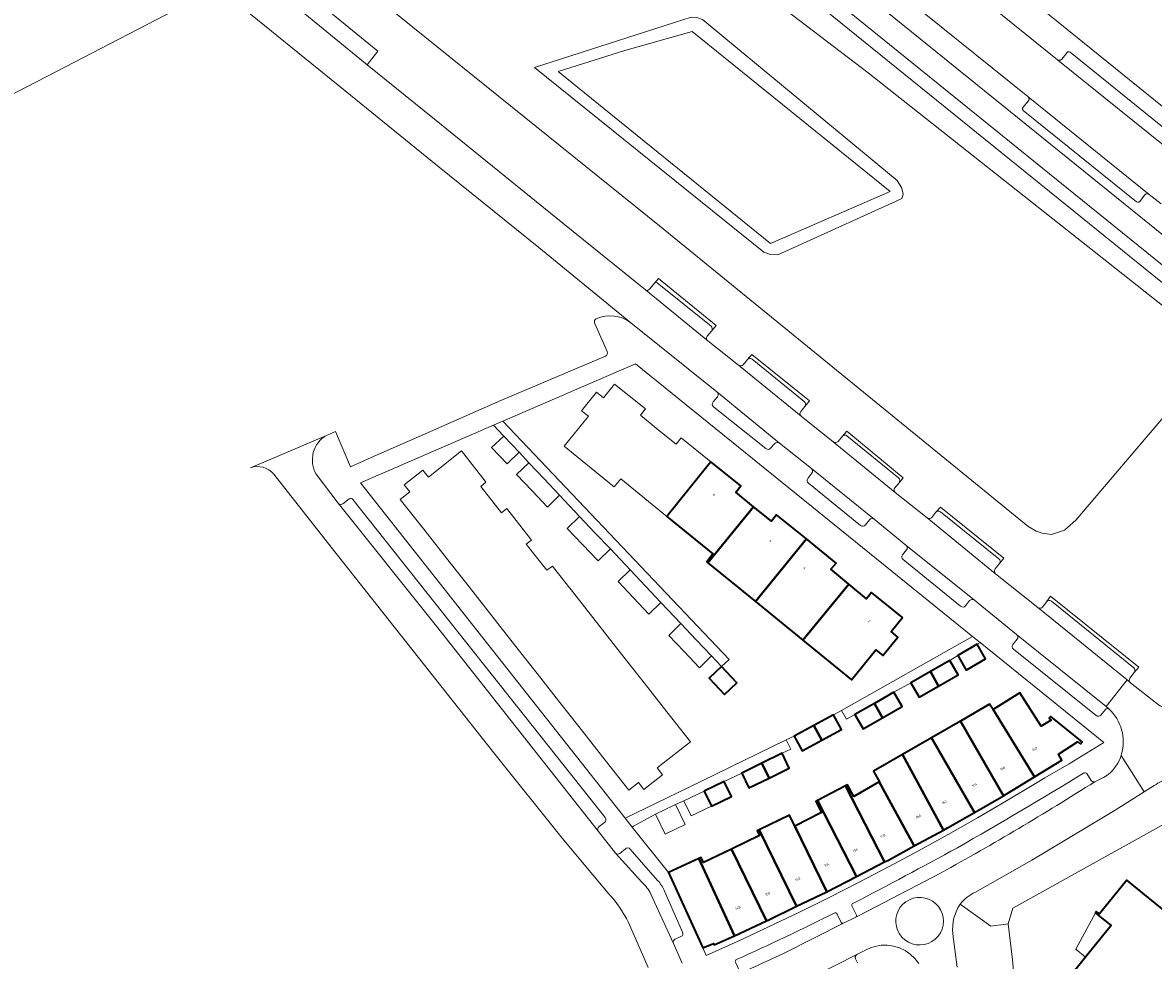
# Model space of a CAD drawing. Header units: metres. Extents: x 110065 to 112666, y 425872 to 427362.
# Tile 13 of 104: x 110259 to 110425, y 426905 to 427043. Entities that reach past the tile are written whole.
import ezdxf

# ---------------------------------------------------------------- set-up
doc = ezdxf.new("R2010")
doc.units = ezdxf.units.M
for name, color, linetype, lineweight in [('B-WE-GR-GRAS-GV', 60, 'Continuous', 13), ('B-WE-GR-GROENVOORZIENING-GV', 80, 'Continuous', 18), ('B-WE-OG-BEBOUWING-GV', 7, 'Continuous', 35), ('B-WE-OG-BEBOUWING-T18', 10, 'Continuous', 18), ('B-WE-OG-BEBOUWING_OVERIG-GV', 7, 'Continuous', 18), ('B-WE-OG-TERREIN_ERF-GV', 7, 'Continuous', 18), ('B-WE-OG-WATER-GV', 130, 'Continuous', 18), ('B-WE-VH-ONVERHARD-GV', 252, 'Continuous', 18), ('B-WE-VH-VERHARDING_BETONSTRAATSTEEN-GV', 252, 'Continuous', 18), ('B-WE-VH-VERHARDING_GESLOTEN-GV', 7, 'Continuous', 18), ('B-WE-VH-VERHARDING_OPEN-GV', 252, 'Continuous', 18), ('B-WE-VH-VERHARDING_TEGEL-GV', 252, 'Continuous', 18)]:
    doc.layers.add(name, color=color, linetype=linetype, lineweight=lineweight)
doc.styles.add('NLCS-ISO-M200-T18', font='NLCS-ISO.ttf')

msp = doc.modelspace()

# ---------------------------------------------------------------- linework, layer by layer
at = {"layer": 'B-WE-GR-GRAS-GV', "flags": 128}
for points in [[(110320.81, 427090.45), (110312.7, 427094.332), (110309.759, 427093.464), (110311.775, 427092.555), (110311.859, 427092.517), (110319.874, 427088.681), (110326.456, 427084.613), (110332.813, 427080.203), (110338.929, 427075.463), (110471.074, 426968.542), (110530.932, 426920.294), (110531.724, 426922.224), (110472.33, 426970.098), (110340.191, 427077.014), (110333.971, 427081.833), (110327.505, 427086.316), (110320.81, 427090.45), (110320.81, 427090.45)], [(110386.308, 427018.122), (110357.193, 427041.694), (110347.296, 427038.876), (110337.471, 427035.815), (110368.724, 427010.51), (110386.308, 427018.122), (110386.308, 427018.122)]]:
    msp.add_lwpolyline(points, close=True, dxfattribs=at)
for points in [[(110353.505, 427089.575), (110479.183, 426987.88), (110476.455, 426984.501), (110477.105, 426983.976, 0.3890801), (110477.503, 426984.045, 0.0253657), (110486.114, 426996.215, 0.0137615), (110495.342, 427012.638, 0.0623932), (110502.625, 427029.583, 0.1299944), (110505.031, 427053.845, 0.0590484)], [(110293.143, 427053.397), (110310.998, 427038.766), (110309.423, 427036.791), (110319.319, 427028.783), (110338.202, 427013.476), (110350.319, 427003.669, 0.3572109), (110350.924, 427003.765), (110351.699, 427004.716), (110352.246, 427005.375), (110360.698, 426998.436), (110360.042, 426997.627), (110359.412, 426996.867, 0.410123), (110359.473, 426996.167), (110364.006, 426992.598, 0.4110977), (110364.704, 426992.677), (110365.317, 426993.435), (110365.96, 426994.168), (110374.437, 426987.351), (110373.746, 426986.543), (110373.146, 426985.791, 0.4106178), (110373.221, 426985.092), (110377.931, 426981.323, 0.4102505), (110378.628, 426981.395), (110379.264, 426982.163), (110379.912, 426982.891), (110388.188, 426976.04), (110387.594, 426975.322), (110386.978, 426974.579, 0.4162086), (110387.045, 426973.875), (110391.709, 426970.139, 0.4186426), (110392.416, 426970.223), (110393.007, 426970.98), (110393.669, 426971.745), (110403.025, 426964.199), (110402.364, 426963.424), (110401.723, 426962.629, 0.412417), (110401.795, 426961.926), (110408.016, 426956.963, 0.4288471), (110408.732, 426957.06), (110409.274, 426957.805), (110409.851, 426958.651), (110422.838, 426948.197), (110422.174, 426947.41), (110421.537, 426946.593, 0.4027484), (110421.609, 426945.903), (110425.499, 426942.841, 0.0234948)]]:
    msp.add_lwpolyline(points, format="xyb", dxfattribs=at)
for points in [[(110325.824, 427079.264), (110383.06, 427035.581), (110456.988, 426977.117)], [(110471.074, 426968.542), (110338.929, 427075.463)], [(110427.617, 426986.297), (110413.596, 426969.807), (110411.934, 426968.336), (110411.054, 426968.031), (110410.007, 426967.726), (110408.656, 426967.914), (110407.758, 426968.206), (110406.527, 426968.946), (110352.369, 427013.116), (110283.404, 427068.734)], [(110229.783, 427018.233), (110263.66, 427035.725), (110283.698, 427046.157)], [(110430.166, 426927.135), (110404.344, 426912.753), (110403.653, 426910.447), (110403.653, 426910.447), (110403.653, 426910.447), (110404.293, 426905.151), (110405.459, 426892.003), (110406.025, 426878.816), (110405.99, 426865.617), (110409.066, 426865.537), (110409.107, 426866.375), (110413.118, 426866.242), (110412.986, 426863.573), (110408.975, 426863.706), (110409.001, 426864.238), (110405.954, 426864.293), (110405.852, 426861.392), (110405.974, 426861.37), (110412.151, 426860.061), (110418.214, 426858.297), (110424.129, 426856.087), (110429.841, 426853.626)], [(110426.756, 426888.227), (110424.908, 426889.725), (110421.217, 426885.172), (110421.154, 426885.095), (110421.154, 426885.095), (110421.154, 426885.095), (110409.292, 426894.716), (110409.352, 426894.79), (110413.045, 426899.347), (110411.198, 426900.845), (110411.409, 426901.105), (110414.997, 426905.531), (110418.769, 426910.184), (110416.929, 426911.675), (110416.461, 426912.055), (110416.583, 426912.28), (110417.056, 426911.896), (110421.087, 426916.868), (110428.389, 426910.948)]]:
    msp.add_lwpolyline(points, dxfattribs=at)
at = {"layer": 'B-WE-GR-GROENVOORZIENING-GV', "flags": 128}
for points in [[(110358.718, 427043.427), (110357.88, 427043.715), (110357.055, 427043.78), (110354.594, 427042.986), (110334.024, 427036.371), (110367.726, 427009.229), (110368.717, 427008.879), (110369.77, 427008.838), (110387.169, 427016.715), (110387.999, 427017.105), (110388.188, 427017.691), (110388.027, 427018.635), (110387.313, 427019.768), (110358.718, 427043.427), (110358.718, 427043.427)], [(110337.471, 427035.815), (110347.296, 427038.876), (110357.193, 427041.694), (110386.308, 427018.122), (110368.724, 427010.51), (110337.471, 427035.815), (110337.471, 427035.815)]]:
    msp.add_lwpolyline(points, close=True, dxfattribs=at)
at = {"layer": 'B-WE-OG-BEBOUWING-GV', "flags": 128}
for points in [[(110359.504, 426963.528), (110366.225, 426971.772), (110363.609, 426973.904), (110364.322, 426974.847), (110359.958, 426978.384), (110353.465, 426970.362), (110360.249, 426964.857), (110359.329, 426963.671), (110359.504, 426963.528), (110359.504, 426963.528)], [(110359.504, 426963.528), (110366.476, 426957.844), (110373.975, 426967.042), (110369.589, 426970.579), (110368.841, 426969.64), (110366.225, 426971.772), (110359.504, 426963.528), (110359.504, 426963.528)], [(110366.476, 426957.844), (110373.46, 426952.15), (110380.201, 426960.419), (110377.594, 426962.582), (110378.36, 426963.505), (110373.975, 426967.042), (110366.476, 426957.844), (110366.476, 426957.844)], [(110388.101, 426955.49), (110383.574, 426959.179), (110382.808, 426958.256), (110380.201, 426960.419), (110373.46, 426952.15), (110380.603, 426946.327), (110384.206, 426950.73), (110385.212, 426949.907), (110387.429, 426952.616), (110386.423, 426953.439), (110388.101, 426955.49), (110388.101, 426955.49)], [(110399.091, 426951.558), (110396.216, 426949.904), (110397.445, 426947.755), (110400.32, 426949.409), (110399.091, 426951.558), (110399.091, 426951.558)], [(110392.201, 426947.551), (110393.403, 426945.42), (110396.267, 426947.062), (110395.065, 426949.194), (110392.201, 426947.551), (110392.201, 426947.551)], [(110361.513, 426948.283), (110359.695, 426946.588), (110361.937, 426944.187), (110363.755, 426945.882), (110361.513, 426948.283), (110361.513, 426948.283)], [(110393.403, 426945.42), (110392.201, 426947.551), (110389.337, 426945.909), (110390.539, 426943.777), (110393.403, 426945.42), (110393.403, 426945.42)], [(110383.973, 426942.867), (110385.179, 426940.743), (110388.041, 426942.386), (110386.835, 426944.51), (110383.973, 426942.867), (110383.973, 426942.867)], [(110401.451, 426941.953), (110407.494, 426932.05), (110411.515, 426934.503), (110411.012, 426935.377), (110413.844, 426937.188), (110414.285, 426936.893), (110414.513, 426937.219), (110409.926, 426940.944), (110409.68, 426940.637), (110409.936, 426940.41), (110408.498, 426939.49), (110405.352, 426944.435), (110401.451, 426941.953), (110401.451, 426941.953)], [(110385.179, 426940.743), (110383.973, 426942.867), (110381.111, 426941.224), (110382.317, 426939.1), (110385.179, 426940.743), (110385.179, 426940.743)], [(110396.621, 426940.273), (110402.941, 426929.285), (110403.341, 426929.515), (110407.494, 426932.05), (110401.451, 426941.953), (110400.905, 426942.745), (110396.621, 426940.273), (110396.621, 426940.273)], [(110375.073, 426939.617), (110376.231, 426937.457), (110379.127, 426939.028), (110377.969, 426941.188), (110375.073, 426939.617), (110375.073, 426939.617)], [(110376.231, 426937.457), (110375.073, 426939.617), (110372.177, 426938.045), (110373.335, 426935.885), (110376.231, 426937.457), (110376.231, 426937.457)], [(110392.36, 426937.814), (110398.676, 426926.832), (110402.941, 426929.285), (110396.621, 426940.273), (110392.36, 426937.814), (110392.36, 426937.814)], [(110394.142, 426924.243), (110394.73, 426924.563), (110398.676, 426926.832), (110392.36, 426937.814), (110388.099, 426935.355), (110394.142, 426924.243), (110394.142, 426924.243)], [(110367.439, 426934.076), (110368.499, 426931.875), (110371.466, 426933.326), (110370.406, 426935.526), (110367.439, 426934.076), (110367.439, 426934.076)], [(110384.693, 426931.323), (110389.821, 426921.893), (110394.142, 426924.243), (110388.099, 426935.355), (110383.837, 426932.896), (110384.318, 426932.013), (110384.71, 426931.333), (110384.693, 426931.323), (110384.693, 426931.323)], [(110368.499, 426931.875), (110367.439, 426934.076), (110364.472, 426932.625), (110365.532, 426930.425), (110368.499, 426931.875), (110368.499, 426931.875)], [(110358.938, 426929.971), (110360.011, 426927.747), (110362.969, 426929.173), (110361.896, 426931.397), (110358.938, 426929.971), (110358.938, 426929.971)], [(110379.723, 426930.729), (110385.482, 426919.549), (110386.027, 426919.83), (110389.821, 426921.893), (110384.693, 426931.323), (110380.977, 426929.179), (110380.012, 426930.882), (110379.723, 426930.729), (110379.723, 426930.729)], [(110381.357, 426917.425), (110385.482, 426919.549), (110379.723, 426930.729), (110375.619, 426928.564), (110381.357, 426917.425), (110381.357, 426917.425)], [(110372.288, 426924.785), (110376.969, 426915.171), (110381.357, 426917.425), (110375.619, 426928.564), (110375.348, 426928.421), (110376.183, 426926.839), (110372.288, 426924.785), (110372.288, 426924.785)], [(110367.061, 426924.283), (110372.545, 426913.018), (110376.969, 426915.171), (110372.288, 426924.785), (110371.487, 426926.432), (110367.061, 426924.283), (110367.061, 426924.283)], [(110362.971, 426921.442), (110368.118, 426910.869), (110368.355, 426910.978), (110372.545, 426913.018), (110367.061, 426924.283), (110366.755, 426924.134), (110367.105, 426923.415), (110362.971, 426921.442), (110362.971, 426921.442)], [(110358.189, 426920.053), (110363.405, 426908.703), (110368.118, 426910.869), (110362.971, 426921.442), (110358.837, 426919.469), (110358.506, 426920.197), (110358.189, 426920.053), (110358.189, 426920.053)], [(110358.735, 426906.896), (110360.326, 426907.556), (110360.419, 426907.331), (110363.405, 426908.703), (110358.189, 426920.053), (110353.697, 426918.017), (110358.735, 426906.896), (110358.735, 426906.896)]]:
    msp.add_lwpolyline(points, close=True, dxfattribs=at)
msp.add_lwpolyline([(110428.389, 426910.948), (110421.087, 426916.868), (110417.056, 426911.896), (110416.583, 426912.28), (110416.461, 426912.055), (110416.929, 426911.675), (110418.769, 426910.184), (110414.997, 426905.531), (110411.409, 426901.105), (110411.198, 426900.845), (110413.045, 426899.347), (110409.352, 426894.79), (110409.292, 426894.716), (110421.154, 426885.095), (110421.154, 426885.095), (110421.154, 426885.095), (110421.217, 426885.172), (110424.908, 426889.725), (110426.756, 426888.227)], dxfattribs=at)
at = {"layer": 'B-WE-OG-BEBOUWING_OVERIG-GV', "flags": 128}
msp.add_lwpolyline([(110414.997, 426905.531), (110418.769, 426910.184), (110416.929, 426911.675), (110416.461, 426912.055), (110413.577, 426906.708), (110414.997, 426905.531), (110414.997, 426905.531)], close=True, dxfattribs=at)
at = {"layer": 'B-WE-OG-TERREIN_ERF-GV', "flags": 128}
for points in [[(110347.329, 426925.991), (110356.632, 426930.486), (110371.013, 426937.489), (110372.177, 426938.045), (110375.073, 426939.617), (110377.969, 426941.188), (110379.143, 426941.833), (110398.387, 426952.719), (110348.88, 426992.807), (110340.563, 426989.225), (110329.362, 426984.36), (110362.61, 426949.306), (110361.513, 426948.283), (110360.045, 426949.852), (110358.253, 426948.104), (110355.997, 426950.48), (110353.74, 426952.856), (110355.532, 426954.604), (110352.585, 426957.713), (110350.803, 426955.985), (110348.549, 426958.386), (110346.295, 426960.787), (110348.077, 426962.515), (110345.165, 426965.576), (110343.358, 426963.833), (110341.094, 426966.221), (110338.83, 426968.608), (110340.637, 426970.351), (110337.695, 426973.475), (110335.919, 426971.745), (110333.657, 426974.135), (110331.394, 426976.526), (110333.17, 426978.256), (110331.771, 426979.797), (110329.984, 426978.102), (110327.719, 426980.475), (110329.506, 426982.17), (110327.986, 426983.762), (110308.456, 426975.279), (110347.329, 426925.991), (110347.329, 426925.991)], [(110345.541, 426974.859), (110338.354, 426980.673), (110341.939, 426985.092), (110340.92, 426985.899), (110343.121, 426988.614), (110344.146, 426987.808), (110345.783, 426989.831), (110350.352, 426986.171), (110349.6, 426985.233), (110352.217, 426983.112), (110354.834, 426980.991), (110355.594, 426981.921), (110359.958, 426978.384), (110364.322, 426974.847), (110363.609, 426973.904), (110366.225, 426971.772), (110368.841, 426969.64), (110369.589, 426970.579), (110373.975, 426967.042), (110378.36, 426963.505), (110377.594, 426962.582), (110380.201, 426960.419), (110382.808, 426958.256), (110383.574, 426959.179), (110388.101, 426955.49), (110386.423, 426953.439), (110387.429, 426952.616), (110385.212, 426949.907), (110384.206, 426950.73), (110380.603, 426946.327), (110373.46, 426952.15), (110366.476, 426957.844), (110359.504, 426963.528), (110359.329, 426963.671), (110360.249, 426964.857), (110353.465, 426970.362), (110346.681, 426975.866), (110345.728, 426974.708), (110345.541, 426974.859), (110345.541, 426974.859)], [(110317.725, 426968.474), (110314.27, 426972.87), (110315.674, 426973.98), (110314.868, 426975), (110317.613, 426977.171), (110318.419, 426976.151), (110323.291, 426980.004), (110326.741, 426975.567), (110326.878, 426975.391), (110326.115, 426974.772), (110329.154, 426970.907), (110329.968, 426971.51), (110330.1, 426971.339), (110333.411, 426967.073), (110333.551, 426966.892), (110332.79, 426966.271), (110335.826, 426962.449), (110336.654, 426963.026), (110336.786, 426962.858), (110340.125, 426958.614), (110343.464, 426954.37), (110346.803, 426950.126), (110350.143, 426945.882), (110353.482, 426941.638), (110356.957, 426937.221), (110352.043, 426933.376), (110352.844, 426932.352), (110350.087, 426930.195), (110349.286, 426931.219), (110347.877, 426930.116), (110344.422, 426934.51), (110341.085, 426938.756), (110337.748, 426943.001), (110334.411, 426947.247), (110331.074, 426951.492), (110327.737, 426955.738), (110324.4, 426959.983), (110321.063, 426964.229), (110317.725, 426968.474), (110317.725, 426968.474)], [(110348.375, 426924.644), (110353.697, 426918.017), (110358.189, 426920.053), (110358.506, 426920.197), (110358.837, 426919.469), (110362.971, 426921.442), (110367.105, 426923.415), (110366.755, 426924.134), (110367.061, 426924.283), (110371.487, 426926.432), (110372.288, 426924.785), (110376.183, 426926.839), (110375.348, 426928.421), (110375.619, 426928.564), (110379.723, 426930.729), (110380.012, 426930.882), (110380.977, 426929.179), (110384.693, 426931.323), (110384.71, 426931.333), (110384.318, 426932.013), (110383.837, 426932.896), (110388.099, 426935.355), (110392.36, 426937.814), (110396.621, 426940.273), (110400.905, 426942.745), (110401.451, 426941.953), (110405.352, 426944.435), (110408.498, 426939.49), (110409.936, 426940.41), (110409.68, 426940.637), (110409.926, 426940.944), (110414.513, 426937.219), (110414.285, 426936.893), (110413.844, 426937.188), (110411.012, 426935.377), (110411.515, 426934.503), (110407.494, 426932.05), (110403.341, 426929.515), (110402.941, 426929.285), (110398.676, 426926.832), (110394.73, 426924.563), (110394.142, 426924.243), (110389.821, 426921.893), (110386.027, 426919.83), (110385.482, 426919.549), (110381.357, 426917.425), (110376.969, 426915.171), (110372.545, 426913.018), (110368.355, 426910.978), (110368.118, 426910.869), (110363.405, 426908.703), (110360.419, 426907.331), (110360.326, 426907.556), (110358.735, 426906.896), (110359.269, 426905.785), (110363.938, 426907.898), (110368.424, 426909.989), (110372.886, 426912.131), (110377.323, 426914.324), (110381.735, 426916.567), (110386.122, 426918.86), (110390.482, 426921.202), (110394.815, 426923.594), (110399.121, 426926.035), (110403.399, 426928.524), (110407.649, 426931.062), (110409.032, 426931.909), (110412.593, 426933.975), (110417.719, 426937.116), (110399.513, 426951.809), (110399.091, 426951.558), (110400.32, 426949.409), (110397.445, 426947.755), (110396.216, 426949.904), (110395.065, 426949.194), (110396.267, 426947.062), (110393.403, 426945.42), (110390.539, 426943.777), (110389.337, 426945.909), (110386.835, 426944.51), (110388.041, 426942.386), (110385.179, 426940.743), (110382.317, 426939.1), (110381.111, 426941.224), (110379.866, 426940.523), (110379.143, 426941.833), (110377.969, 426941.188), (110379.127, 426939.028), (110376.231, 426937.457), (110373.335, 426935.885), (110372.177, 426938.045), (110371.013, 426937.489), (110371.67, 426936.144), (110370.406, 426935.526), (110371.466, 426933.326), (110368.499, 426931.875), (110365.532, 426930.425), (110364.472, 426932.625), (110361.896, 426931.397), (110362.969, 426929.173), (110360.011, 426927.747), (110357.052, 426926.321), (110355.979, 426928.545), (110354.749, 426927.97), (110356.158, 426925.043), (110353.217, 426923.628), (110351.808, 426926.555), (110348.565, 426924.796), (110348.375, 426924.644), (110348.375, 426924.644)], [(110361.513, 426948.283), (110363.755, 426945.882), (110361.937, 426944.187), (110359.695, 426946.588), (110361.513, 426948.283), (110361.513, 426948.283)]]:
    msp.add_lwpolyline(points, close=True, dxfattribs=at)
at = {"layer": 'B-WE-OG-WATER-GV', "flags": 128}
for points in [[(110456.988, 426977.117), (110383.06, 427035.581), (110325.824, 427079.264)], [(110283.404, 427068.734), (110352.369, 427013.116), (110406.527, 426968.946), (110407.758, 426968.206), (110408.656, 426967.914), (110410.007, 426967.726), (110411.054, 426968.031), (110411.934, 426968.336), (110413.596, 426969.807), (110427.617, 426986.297)]]:
    msp.add_lwpolyline(points, dxfattribs=at)
msp.add_lwpolyline([(110368.717, 427008.879), (110367.726, 427009.229), (110334.024, 427036.371), (110354.594, 427042.986), (110357.055, 427043.78), (110357.88, 427043.715), (110358.718, 427043.427), (110387.313, 427019.768), (110388.027, 427018.635), (110388.188, 427017.691), (110387.999, 427017.105), (110387.169, 427016.715), (110369.77, 427008.838), (110368.717, 427008.879), (110368.717, 427008.879)], close=True, dxfattribs=at)
at = {"layer": 'B-WE-VH-ONVERHARD-GV', "flags": 128}
msp.add_lwpolyline([(110403.653, 426910.447), (110404.344, 426912.753), (110430.166, 426927.135), (110437.45, 426921.293), (110438.677, 426923.03), (110444.966, 426918.034), (110445.385, 426920.206), (110445.392, 426920.243), (110444.768, 426920.772), (110445.203, 426921.303), (110447.412, 426923.994), (110441.268, 426928.38), (110438.745, 426930.18), (110436.498, 426927.33), (110431.737, 426931.198, 0.1702619), (110427.385, 426931.927, 0.0615725), (110425.098, 426930.768), (110423.613, 426929.839), (110419.346, 426927.17), (110407.133, 426919.797), (110398.818, 426915.095, 0.1140974), (110396.588, 426913.347), (110401.067, 426910.088)], format="xyb", close=True, dxfattribs=at)
at = {"layer": 'B-WE-VH-VERHARDING_BETONSTRAATSTEEN-GV', "flags": 128}
for points in [[(110288.416, 427047.43), (110306.198, 427032.938), (110319.752, 427021.936), (110334.642, 427009.91), (110348.182, 426998.849), (110360.829, 426988.668), (110370.037, 426981.146), (110374.714, 426977.399), (110383.956, 426969.968), (110388.62, 426966.132), (110398.678, 426958.057), (110404.873, 426953), (110418.026, 426942.396), (110421.116, 426946.304), (110408.016, 426956.963), (110401.795, 426961.926), (110391.709, 426970.139), (110387.045, 426973.875), (110377.931, 426981.323), (110373.221, 426985.092), (110364.006, 426992.598), (110359.473, 426996.167), (110350.319, 427003.669), (110338.202, 427013.476), (110319.319, 427028.783), (110309.423, 427036.791), (110291.641, 427051.383)], [(110381.494, 426904.732), (110381.203, 426905.315), (110381.179, 426905.382), (110381.166, 426905.452), (110381.163, 426905.524), (110381.171, 426905.595), (110381.189, 426905.664), (110381.218, 426905.729), (110381.256, 426905.791), (110381.302, 426905.846), (110381.357, 426905.893), (110381.406, 426905.925), (110374.904, 426902.632)]]:
    msp.add_lwpolyline(points, dxfattribs=at)
for points in [[(110412.648, 427038.688), (110412.549, 427038.703), (110412.424, 427038.673), (110412.321, 427038.597), (110411.515, 427037.607), (110411.461, 427037.551), (110411.399, 427037.504), (110411.33, 427037.469), (110411.255, 427037.446), (110411.178, 427037.436), (110411.1, 427037.439), (110411.024, 427037.455), (110410.952, 427037.484), (110428.716, 427023.14), (110428.572, 427023.431), (110428.664, 427023.741), (110429.467, 427024.747), (110429.514, 427024.95), (110429.416, 427025.156), (110412.734, 427038.636), (110412.648, 427038.688), (110412.648, 427038.688)], [(110424.344, 427017.71), (110406.568, 427032.072), (110406.657, 427031.963), (110406.688, 427031.895), (110406.707, 427031.823), (110406.714, 427031.748), (110406.707, 427031.674), (110406.688, 427031.602), (110406.656, 427031.534), (110406.613, 427031.473), (110405.81, 427030.481), (110405.786, 427030.439), (110405.768, 427030.394), (110405.757, 427030.347), (110405.753, 427030.299), (110405.757, 427030.251), (110405.768, 427030.204), (110405.786, 427030.159), (110405.858, 427030.062), (110422.514, 427016.618), (110422.734, 427016.554), (110422.789, 427016.562), (110422.841, 427016.58), (110422.89, 427016.606), (110422.934, 427016.64), (110423.731, 427017.634), (110423.844, 427017.739), (110423.989, 427017.793), (110424.175, 427017.786), (110424.344, 427017.71), (110424.344, 427017.71)], [(110393.381, 426912.987), (110392.98, 426913.42), (110392.512, 426913.779), (110391.99, 426914.055), (110391.429, 426914.239), (110390.845, 426914.326), (110390.255, 426914.314), (110389.676, 426914.203), (110389.123, 426913.996), (110388.613, 426913.699), (110388.16, 426913.32), (110387.777, 426912.871), (110387.475, 426912.364), (110387.263, 426911.813), (110387.146, 426911.235), (110387.128, 426910.645), (110387.21, 426910.061), (110387.388, 426909.498), (110387.664, 426908.964), (110388.027, 426908.486), (110388.467, 426908.076), (110388.97, 426907.748), (110389.522, 426907.511), (110390.106, 426907.371), (110390.706, 426907.334), (110391.303, 426907.4), (110391.88, 426907.566), (110392.421, 426907.83), (110392.908, 426908.181), (110393.328, 426908.611), (110393.668, 426909.106), (110393.918, 426909.652), (110394.071, 426910.233), (110394.123, 426910.832), (110394.075, 426911.41), (110393.932, 426911.972), (110393.699, 426912.502), (110393.381, 426912.987), (110393.381, 426912.987)]]:
    msp.add_lwpolyline(points, close=True, dxfattribs=at)
for points in [[(110364.006, 426992.598), (110373.221, 426985.092, -0.4106178), (110373.146, 426985.791), (110373.746, 426986.543, 0.4115411), (110373.67, 426987.243), (110365.993, 426993.478, 0.3919321), (110365.317, 426993.435), (110364.704, 426992.677, -0.4110977)], [(110370.037, 426981.146), (110360.829, 426988.668, -0.4191501), (110360.893, 426987.957), (110360.261, 426987.214, 0.4228689), (110360.329, 426986.5), (110368.031, 426980.326, 0.3976289), (110368.715, 426980.382), (110369.353, 426981.091, -0.3991284)], [(110377.931, 426981.323), (110387.045, 426973.875, -0.4162086), (110386.978, 426974.579), (110387.594, 426975.322, 0.4158265), (110387.524, 426976.029), (110379.941, 426982.205, 0.3900127), (110379.264, 426982.163), (110378.628, 426981.395, -0.4102505)], [(110383.956, 426969.968), (110374.714, 426977.399, -0.4103582), (110374.794, 426976.702), (110374.191, 426975.933, 0.4090076), (110374.27, 426975.236), (110381.948, 426969.025, 0.4218685), (110382.659, 426969.109), (110383.251, 426969.879, -0.4183973)], [(110391.709, 426970.139), (110401.795, 426961.926, -0.412417), (110401.723, 426962.629), (110402.364, 426963.424, 0.4157564), (110402.287, 426964.129), (110393.679, 426971.024, 0.3870002), (110393.007, 426970.98), (110392.416, 426970.223, -0.4186426)], [(110398.678, 426958.057), (110388.62, 426966.132, -0.4075888), (110388.694, 426965.435), (110388.12, 426964.712, 0.4119691), (110388.196, 426964.013), (110396.65, 426957.139, 0.4133268), (110397.354, 426957.212), (110397.978, 426957.981, -0.4115411)], [(110408.016, 426956.963), (110421.116, 426946.304), (110421.609, 426945.903, -0.4027484), (110421.537, 426946.593), (110422.174, 426947.41, 0.4094266), (110422.095, 426948.106), (110409.993, 426957.9, 0.4297947), (110409.274, 426957.805), (110408.732, 426957.06, -0.4288471)], [(110404.413, 426950.828), (110416.551, 426941.087, 0.4063917), (110417.245, 426941.155), (110417.941, 426941.977, -0.4299747), (110418.457, 426942.049), (110418.026, 426942.396), (110404.873, 426953, -0.4098752), (110404.949, 426952.302), (110404.334, 426951.529, 0.4123367)], [(110418.026, 426942.396), (110418.457, 426942.049, -0.2833238), (110420.286, 426935.388, -0.0067826), (110420.237, 426935.213), (110423.613, 426929.839), (110425.098, 426930.768, -0.0615725), (110427.385, 426931.927, -0.1702619), (110431.737, 426931.198), (110436.498, 426927.33), (110438.745, 426930.18), (110439.681, 426931.366), (110438.995, 426931.795, -0.2389342), (110437.488, 426937.534, -0.1117071), (110439.092, 426940.147), (110435.757, 426943.977), (110433.191, 426942.127, -0.2528029), (110427.558, 426941.547, -0.0234948), (110425.499, 426942.841), (110421.609, 426945.903), (110421.116, 426946.304)], [(110381.234, 426911.428), (110382.98, 426912.305), (110393.772, 426917.951, 0.0156099), (110416.381, 426931.348, -0.3966279), (110415.826, 426931.526), (110415.217, 426932.532, 0.3477609), (110414.731, 426932.595, -0.0082619), (110396.176, 426921.642, -0.005876), (110380.799, 426913.416, 0.4693233), (110380.662, 426913.086), (110381.316, 426911.814, -0.383715)], [(110363.882, 426903), (110370.621, 426906.095), (110379.426, 426910.519, -0.3408072), (110379.038, 426910.729), (110378.44, 426911.951, 0.3749706), (110378.157, 426912.081, -0.0123003), (110363.711, 426905.199, 0.4959838), (110363.579, 426904.788), (110364.132, 426903.554, -0.3431362)]]:
    msp.add_lwpolyline(points, format="xyb", close=True, dxfattribs=at)
msp.add_lwpolyline([(110355.714, 426904.683), (110354.428, 426907.572), (110351.122, 426914.802, 0.0920436), (110349.809, 426916.566), (110345.899, 426920.823), (110343.411, 426924.046), (110334.055, 426935.87), (110319.595, 426954.222), (110305.169, 426972.307), (110301.945, 426976.576, -0.4201507), (110303.441, 426982.279), (110292.257, 426977.503, -0.3115646), (110295.688, 426976.588), (110304.139, 426965.849), (110328.03, 426935.571), (110338.073, 426923.066), (110344.867, 426914.947, -0.0746924), (110347.822, 426910.62), (110350.717, 426904.013, -0.2735949)], format="xyb", dxfattribs=at)
at = {"layer": 'B-WE-VH-VERHARDING_GESLOTEN-GV', "flags": 128}
msp.add_lwpolyline([(110340.191, 427077.014), (110472.33, 426970.098), (110531.724, 426922.224), (110537.212, 426917.779), (110540.655, 426915.021), (110542.902, 426917.774), (110538.372, 426921.397), (110533.511, 426925.369), (110474.539, 426972.823), (110470.139, 426976.358), (110342.462, 427079.678)], dxfattribs=at)
at = {"layer": 'B-WE-VH-VERHARDING_OPEN-GV', "flags": 128}
for points in [[(110479.183, 426987.88), (110353.505, 427089.575)], [(110428.716, 427023.14), (110410.952, 427037.484), (110410.894, 427037.526), (110390.171, 427054.294)], [(110390.171, 427054.294), (110410.894, 427037.526), (110410.952, 427037.484), (110411.024, 427037.455), (110411.1, 427037.439), (110411.178, 427037.436), (110411.255, 427037.446), (110411.33, 427037.469), (110411.399, 427037.504), (110411.461, 427037.551), (110411.515, 427037.607), (110412.321, 427038.597), (110412.424, 427038.673), (110412.549, 427038.703), (110412.648, 427038.688), (110412.734, 427038.636), (110429.416, 427025.156)], [(110385.82, 427048.837), (110406.542, 427032.093), (110406.568, 427032.072), (110424.344, 427017.71), (110426.126, 427016.322)], [(110405.459, 426892.003), (110404.293, 426905.151), (110403.653, 426910.447), (110403.653, 426910.447), (110403.653, 426910.447), (110401.067, 426910.088), (110396.588, 426913.347), (110396.245, 426912.788), (110395.876, 426911.987), (110395.621, 426911.142), (110395.486, 426910.27), (110395.473, 426909.388), (110395.486, 426909.223), (110395.507, 426909.007), (110395.619, 426908.119), (110396.122, 426904.077)], [(110374.904, 426902.632), (110381.406, 426905.925), (110382.751, 426906.622), (110383.382, 426906.911), (110384.042, 426907.124), (110384.949, 426907.286), (110385.87, 426907.305), (110386.783, 426907.181), (110387.666, 426906.916), (110388.497, 426906.518), (110389.256, 426905.995), (110389.924, 426905.361), (110390.486, 426904.631)], [(110390.486, 426904.631), (110389.924, 426905.361), (110389.256, 426905.995), (110388.497, 426906.518), (110387.666, 426906.916), (110386.783, 426907.181), (110385.87, 426907.305), (110384.949, 426907.286), (110384.042, 426907.124), (110383.382, 426906.911), (110382.751, 426906.622), (110381.406, 426905.925), (110381.357, 426905.893), (110381.302, 426905.846), (110381.256, 426905.791), (110381.218, 426905.729), (110381.189, 426905.664), (110381.171, 426905.595), (110381.163, 426905.524), (110381.166, 426905.452), (110381.179, 426905.382), (110381.203, 426905.315), (110381.494, 426904.732)]]:
    msp.add_lwpolyline(points, dxfattribs=at)
msp.add_lwpolyline([(110396.122, 426904.077), (110395.619, 426908.119), (110395.507, 426909.007), (110395.486, 426909.223), (110395.473, 426909.388), (110395.486, 426910.27), (110395.621, 426911.142), (110395.876, 426911.987), (110396.245, 426912.788), (110396.588, 426913.347, -0.1140974), (110398.818, 426915.095), (110407.133, 426919.797), (110419.346, 426927.17), (110423.613, 426929.839), (110420.237, 426935.213, -0.2237389), (110417.08, 426931.679), (110416.381, 426931.348, -0.0156099), (110393.772, 426917.951), (110382.98, 426912.305), (110381.234, 426911.428), (110379.426, 426910.519), (110370.621, 426906.095), (110363.882, 426903)], format="xyb", dxfattribs=at)
msp.add_lwpolyline([(110393.381, 426912.987), (110393.699, 426912.502), (110393.932, 426911.972), (110394.075, 426911.41), (110394.123, 426910.832), (110394.071, 426910.233), (110393.918, 426909.652), (110393.668, 426909.106), (110393.328, 426908.611), (110392.908, 426908.181), (110392.421, 426907.83), (110391.88, 426907.566), (110391.303, 426907.4), (110390.706, 426907.334), (110390.106, 426907.371), (110389.522, 426907.511), (110388.97, 426907.748), (110388.467, 426908.076), (110388.027, 426908.486), (110387.664, 426908.964), (110387.388, 426909.498), (110387.21, 426910.061), (110387.128, 426910.645), (110387.146, 426911.235), (110387.263, 426911.813), (110387.475, 426912.364), (110387.777, 426912.871), (110388.16, 426913.32), (110388.613, 426913.699), (110389.123, 426913.996), (110389.676, 426914.203), (110390.255, 426914.314), (110390.845, 426914.326), (110391.429, 426914.239), (110391.99, 426914.055), (110392.512, 426913.779), (110392.98, 426913.42), (110393.381, 426912.987), (110393.381, 426912.987)], close=True, dxfattribs=at)
at = {"layer": 'B-WE-VH-VERHARDING_TEGEL-GV', "flags": 128}
for points in [[(110342.462, 427079.678), (110470.139, 426976.358)], [(110426.126, 427016.322), (110424.344, 427017.71), (110424.175, 427017.786), (110423.989, 427017.793), (110423.844, 427017.739), (110423.731, 427017.634), (110422.934, 427016.64), (110422.89, 427016.606), (110422.841, 427016.58), (110422.789, 427016.562), (110422.734, 427016.554), (110422.514, 427016.618), (110405.858, 427030.062), (110405.786, 427030.159), (110405.768, 427030.204), (110405.757, 427030.251), (110405.753, 427030.299), (110405.757, 427030.347), (110405.768, 427030.394), (110405.786, 427030.439), (110405.81, 427030.481), (110406.613, 427031.473), (110406.656, 427031.534), (110406.688, 427031.602), (110406.707, 427031.674), (110406.714, 427031.748), (110406.707, 427031.823), (110406.688, 427031.895), (110406.657, 427031.963), (110406.568, 427032.072), (110406.542, 427032.093), (110385.82, 427048.837)]]:
    msp.add_lwpolyline(points, dxfattribs=at)
for points in [[(110351.699, 427004.716, -0.3555742), (110352.059, 427004.72), (110359.964, 426998.326, -0.4121537), (110360.042, 426997.627), (110360.698, 426998.436), (110352.246, 427005.375)], [(110365.317, 426993.435, -0.3919321), (110365.993, 426993.478), (110373.67, 426987.243, -0.4115411), (110373.746, 426986.543), (110374.437, 426987.351), (110365.96, 426994.168)], [(110379.264, 426982.163, -0.3900127), (110379.941, 426982.205), (110387.524, 426976.029, -0.4158265), (110387.594, 426975.322), (110388.188, 426976.04), (110379.912, 426982.891)], [(110402.287, 426964.129, -0.4157564), (110402.364, 426963.424), (110403.025, 426964.199), (110393.669, 426971.745), (110393.007, 426970.98, -0.3870002), (110393.679, 426971.024)], [(110409.274, 426957.805, -0.4297947), (110409.993, 426957.9), (110422.095, 426948.106, -0.4094266), (110422.174, 426947.41), (110422.838, 426948.197), (110409.851, 426958.651)]]:
    msp.add_lwpolyline(points, format="xyb", close=True, dxfattribs=at)
msp.add_lwpolyline([(110363.579, 426904.788, -0.4959838), (110363.711, 426905.199, 0.0123003), (110378.157, 426912.081, -0.3749706), (110378.44, 426911.951), (110379.038, 426910.729, 0.3408072), (110379.426, 426910.519), (110381.234, 426911.428, 0.383715), (110381.316, 426911.814), (110380.662, 426913.086, -0.4693233), (110380.799, 426913.416, 0.005876), (110396.176, 426921.642, 0.0082619), (110414.731, 426932.595, -0.3477609), (110415.217, 426932.532), (110415.826, 426931.526, 0.3966279), (110416.381, 426931.348), (110417.08, 426931.679, 0.2237389), (110420.237, 426935.213, 0.0067826), (110420.286, 426935.388, 0.2833238), (110418.457, 426942.049, 0.4299747), (110417.941, 426941.977), (110417.245, 426941.155, -0.4063917), (110416.551, 426941.087), (110404.413, 426950.828, -0.4123367), (110404.334, 426951.529), (110404.949, 426952.302, 0.4098752), (110404.873, 426953), (110398.678, 426958.057, 0.4115411), (110397.978, 426957.981), (110397.354, 426957.212, -0.4133268), (110396.65, 426957.139), (110388.196, 426964.013, -0.4119691), (110388.12, 426964.712), (110388.694, 426965.435, 0.4075888), (110388.62, 426966.132), (110383.956, 426969.968, 0.4183973), (110383.251, 426969.879), (110382.659, 426969.109, -0.4218685), (110381.948, 426969.025), (110374.27, 426975.236, -0.4090076), (110374.191, 426975.933), (110374.794, 426976.702, 0.4103582), (110374.714, 426977.399), (110370.037, 426981.146, 0.3991284), (110369.353, 426981.091), (110368.715, 426980.382, -0.3976289), (110368.031, 426980.326), (110360.329, 426986.5, -0.4228689), (110360.261, 426987.214), (110360.893, 426987.957, 0.4191501), (110360.829, 426988.668), (110348.182, 426998.849, 0.2712641), (110343.095, 426999.423, 0.3763005), (110342.836, 426998.851), (110344.692, 426994.591, -0.4184087), (110344.43, 426993.931), (110329.066, 426987.395), (110325.404, 426985.786), (110317.055, 426982.095), (110309.991, 426979.006), (110306.958, 426977.67), (110304.761, 426982.852), (110303.441, 426982.279, 0.4201507), (110301.945, 426976.576), (110305.169, 426972.307, 0.4030475), (110305.859, 426972.235), (110306.789, 426972.959, -0.4027109), (110307.328, 426972.858), (110344.395, 426926.075, -0.4173761), (110344.308, 426925.368), (110343.502, 426924.747, 0.4121743), (110343.411, 426924.046), (110345.899, 426920.823, 0.3772464), (110346.559, 426920.81), (110347.37, 426921.497, -0.4086514), (110348.07, 426921.445), (110352.109, 426916.818, -0.0958264), (110353.118, 426915.261), (110355.792, 426909.242, -0.4104207), (110355.545, 426908.586), (110354.69, 426908.19, 0.3912397), (110354.428, 426907.572), (110355.714, 426904.683, 0.4105233)], format="xyb", dxfattribs=at)
for points in [[(110347.329, 426925.991), (110308.456, 426975.279), (110327.986, 426983.762), (110329.362, 426984.36), (110340.563, 426989.225), (110348.88, 426992.807), (110398.387, 426952.719), (110398.893, 426952.309), (110399.513, 426951.809), (110417.719, 426937.116), (110412.593, 426933.975), (110409.032, 426931.909), (110407.649, 426931.062), (110403.399, 426928.524), (110399.121, 426926.035), (110394.815, 426923.594), (110390.482, 426921.202), (110386.122, 426918.86), (110381.735, 426916.567), (110377.323, 426914.324), (110372.886, 426912.131), (110368.424, 426909.989), (110363.938, 426907.898), (110359.269, 426905.785), (110358.735, 426906.896), (110353.697, 426918.017), (110348.375, 426924.644), (110347.329, 426925.991), (110347.329, 426925.991)], [(110327.986, 426983.762), (110329.506, 426982.17), (110331.771, 426979.797), (110333.17, 426978.256), (110335.433, 426975.865), (110337.695, 426973.475), (110340.637, 426970.351), (110342.901, 426967.964), (110345.165, 426965.576), (110348.077, 426962.515), (110350.331, 426960.114), (110352.585, 426957.713), (110355.532, 426954.604), (110357.789, 426952.228), (110360.045, 426949.852), (110361.513, 426948.283), (110362.61, 426949.306), (110329.362, 426984.36), (110327.986, 426983.762), (110327.986, 426983.762)], [(110381.111, 426941.224), (110383.973, 426942.867), (110386.835, 426944.51), (110389.337, 426945.909), (110392.201, 426947.551), (110395.065, 426949.194), (110396.216, 426949.904), (110399.091, 426951.558), (110399.513, 426951.809), (110398.893, 426952.309), (110398.387, 426952.719), (110379.143, 426941.833), (110379.866, 426940.523), (110381.111, 426941.224), (110381.111, 426941.224)], [(110347.329, 426925.991), (110348.375, 426924.644), (110348.565, 426924.796), (110351.808, 426926.555), (110354.749, 426927.97), (110355.979, 426928.545), (110358.938, 426929.971), (110361.896, 426931.397), (110364.472, 426932.625), (110367.439, 426934.076), (110370.406, 426935.526), (110371.67, 426936.144), (110371.013, 426937.489), (110356.632, 426930.486), (110347.329, 426925.991), (110347.329, 426925.991)]]:
    msp.add_lwpolyline(points, close=True, dxfattribs=at)

# ---------------------------------------------------------------- texts
at = {"layer": 'B-WE-OG-BEBOUWING-T18', "char_height": 0.36, "attachment_point": 5, "style": 'NLCS-ISO-M200-T18'}
for s, insert, rotation in [('8', (110360.405, 426973.517), 321), ('6', (110368.727, 426966.778), 321.1), ('4', (110373.7, 426962.767), 321.1), ('2', (110383.214, 426954.958), 320.8), ('168', (110407.527, 426936.17), 31.4), ('166', (110402.828, 426933.302), 31.4), ('164', (110398.702, 426930.884), 29.9), ('162', (110394.262, 426928.331), 29.9), ('160', (110390.444, 426926.216), 28.5), ('158', (110385.21, 426923.37), 28.5), ('156', (110381.168, 426921.265), 27.2), ('154', (110376.988, 426919.116), 27.2), ('152', (110372.724, 426916.997), 26), ('150', (110368.297, 426914.842), 26), ('148', (110363.909, 426912.787), 24.7)]:
    msp.add_mtext(s, dxfattribs=dict(at, insert=insert, rotation=rotation))

doc.saveas('drawing.dxf')
